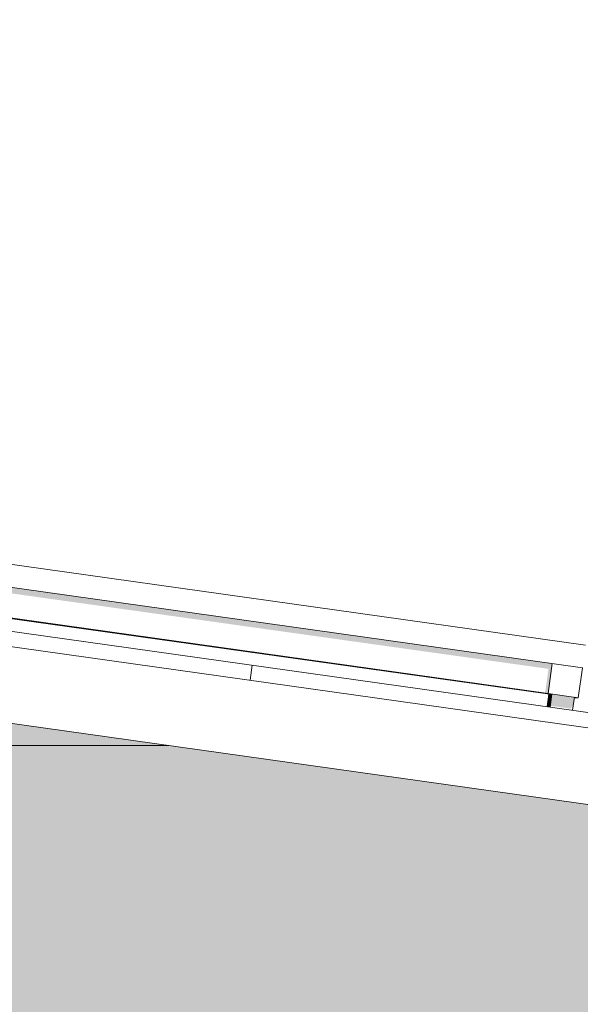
# Model space of a CAD drawing. Header units: metres. Extents: x -52 to 321, y -8 to 26.
# Tile 220 of 256: x 310.124 to 310.861, y 5.992 to 7.287. Entities that reach past the tile are written whole.
import ezdxf

# ---------------------------------------------------------------- set-up
doc = ezdxf.new("R2010")
doc.units = ezdxf.units.M
doc.header["$MEASUREMENT"] = 0
for name, color, linetype in [('30 Dachaufbau', 7, 'Continuous'), ('50 Sanitäreinrichtung', 7, 'Continuous'), ('70 PV-Anlage', 7, 'Continuous'), ('94 Genehmigungsplanung Bemaßung', 7, 'Continuous')]:
    doc.layers.add(name, color=color, linetype=linetype)
doc.styles.add('ERSTELLTER_STIL_2', font='arial.ttf')
doc.dimstyles.new('ERSTELLTER_STIL__1', dxfattribs={"dimtxt": 0.25, "dimasz": 0.19, "dimexe": 0.18, "dimexo": 0.1, "dimgap": 0, "dimtad": 1, "dimtih": 1, "dimtoh": 1, "dimzin": 0, "dimdsep": 46, "dimtxsty": 'ERSTELLTER_STIL_2', "dimblk": 'ARROWHEAD_6', "dimblk1": 'ARROWHEAD_6', "dimblk2": 'ARROWHEAD_6', "dimcen": 0.09, "dimclrd": 7, "dimclre": 7, "dimclrt": 7, "dimazin": 0, "dimtfac": 1, "dimtdec": 4, "dimtmove": 0, "dimatfit": 3, "dimfxl": 1, "dimtolj": 1, "dimtzin": 0, "dimarcsym": 0})

# ---------------------------------------------------------------- blocks, each defined once
blk = doc.blocks.new('*X32', base_point=(33626.1154, -0.0027))
at = {"layer": '30 Dachaufbau', "color": 7, "linetype": 'Continuous', "lineweight": 13}
blk.add_line((310.4273, 6.4182), (310.4301, 6.438), dxfattribs=at)
blk.add_line((310.4273, 6.4182), (310.4301, 6.438), dxfattribs=at)
blk = doc.blocks.new('*D55', base_point=(33626.1154, -0.0027))
at = {"layer": '94 Genehmigungsplanung Bemaßung', "color": 7, "linetype": 'Continuous', "lineweight": 13}
for p, q in [((297.0161, 9.1905), (297.0161, 9.5655)), ((312.8361, 9.1905), (312.8361, 9.5655)), ((297.1161, 9.478), (296.9161, 9.278)), ((312.7361, 9.278), (312.9361, 9.478)), ((296.8661, 9.378), (297.0161, 9.378)), ((297.0161, 9.378), (312.8361, 9.378)), ((312.8361, 9.378), (312.9861, 9.378))]:
    blk.add_line(p, q, dxfattribs=at)
at = {"layer": '94 Genehmigungsplanung Bemaßung', "color": 7, "lineweight": 13, "insert": (304.4971, 9.428), "char_height": 0.25, "attachment_point": 7, "style": 'ERSTELLTER_STIL_2'}
blk.add_mtext('\\A1;{\\pql;\\fArial|b0|i0|c0|p0;\\W1.000000;15,82}', dxfattribs=at)
blk = doc.blocks.new('ARROWHEAD_6')
at = {"color": 0, "linetype": 'Continuous', "lineweight": 0}
for p, q in [((-0.5, -0.5), (0.5, 0.5)), ((0, 0), (-1, 0))]:
    blk.add_line(p, q, dxfattribs=at)

msp = doc.modelspace()

# ---------------------------------------------------------------- hatches: boundary and pattern name
at = {"layer": '50 Sanitäreinrichtung', "linetype": 'Continuous', "lineweight": 0, "true_color": 0x000000}
for points in [[(310.1071, 6.3623), (309.2161, 6.3623), (309.2161, 6.3323), (310.3206, 6.3323)], [(309.1911, 6.3323), (309.1911, 5.8225), (311.1611, 5.5456), (311.1611, 6.2141), (310.3206, 6.3323)]]:
    msp.add_hatch(color=18, dxfattribs=at).paths.add_polyline_path(points)
at = {"layer": '70 PV-Anlage', "linetype": 'Continuous', "lineweight": 0, "true_color": 0x000000}
for points in [[(309.2787, 6.6497), (310.8196, 6.4332), (310.8151, 6.4012), (310.819, 6.4006), (310.8246, 6.4403), (309.2798, 6.6574)], [(309.2705, 6.6178), (309.2704, 6.6178), (310.8152, 6.4006), (310.8152, 6.4007)], [(309.2706, 6.6178), (309.2705, 6.6178), (310.8154, 6.4006), (310.8154, 6.4007)], [(309.2707, 6.6178), (309.2706, 6.6178), (310.8155, 6.4006), (310.8155, 6.4007)], [(309.2709, 6.6178), (309.2708, 6.6178), (310.8156, 6.4006), (310.8156, 6.4007)], [(309.271, 6.6178), (309.2709, 6.6178), (310.8157, 6.4006), (310.8157, 6.4007)], [(309.2711, 6.6178), (309.271, 6.6178), (310.8158, 6.4006), (310.8158, 6.4007)], [(309.2712, 6.6178), (309.2711, 6.6178), (310.8159, 6.4006), (310.8159, 6.4007)], [(309.2713, 6.6178), (309.2712, 6.6178), (310.816, 6.4006), (310.816, 6.4007)], [(309.2714, 6.6178), (309.2713, 6.6178), (310.8161, 6.4006), (310.8161, 6.4007)], [(309.2715, 6.6178), (309.2714, 6.6178), (310.8162, 6.4006), (310.8162, 6.4007)], [(309.2716, 6.6178), (309.2715, 6.6178), (310.8163, 6.4006), (310.8163, 6.4007)], [(309.2717, 6.6178), (309.2716, 6.6178), (310.8164, 6.4006), (310.8164, 6.4007)], [(309.2718, 6.6178), (309.2717, 6.6178), (310.8165, 6.4006), (310.8165, 6.4007)], [(309.2719, 6.6178), (309.2718, 6.6178), (310.8167, 6.4006), (310.8167, 6.4007)], [(309.272, 6.6178), (309.2719, 6.6178), (310.8168, 6.4006), (310.8168, 6.4007)], [(309.2722, 6.6178), (309.272, 6.6178), (310.8169, 6.4006), (310.8169, 6.4007)], [(309.2723, 6.6178), (309.2722, 6.6178), (310.817, 6.4006), (310.817, 6.4007)], [(309.2724, 6.6178), (309.2723, 6.6178), (310.8171, 6.4006), (310.8171, 6.4007)], [(309.2725, 6.6178), (309.2724, 6.6178), (310.8172, 6.4006), (310.8172, 6.4007)], [(309.2726, 6.6178), (309.2725, 6.6178), (310.8173, 6.4006), (310.8173, 6.4007)], [(309.2727, 6.6178), (309.2726, 6.6178), (310.8174, 6.4006), (310.8174, 6.4007)], [(309.2728, 6.6178), (309.2727, 6.6178), (310.8175, 6.4006), (310.8175, 6.4007)], [(309.2729, 6.6178), (309.2728, 6.6178), (310.8176, 6.4006), (310.8176, 6.4007)], [(309.273, 6.6178), (309.2729, 6.6178), (310.8177, 6.4006), (310.8177, 6.4007)], [(309.2731, 6.6178), (309.273, 6.6178), (310.8178, 6.4006), (310.8178, 6.4007)], [(309.2732, 6.6178), (309.2731, 6.6178), (310.8179, 6.4006), (310.8179, 6.4007)], [(309.2733, 6.6178), (309.2732, 6.6178), (310.8181, 6.4006), (310.8181, 6.4007)], [(309.2734, 6.6178), (309.2733, 6.6178), (310.8182, 6.4006), (310.8182, 6.4007)], [(309.2736, 6.6178), (309.2735, 6.6178), (310.8183, 6.4006), (310.8183, 6.4007)], [(309.2737, 6.6178), (309.2736, 6.6178), (310.8184, 6.4006), (310.8184, 6.4007)], [(309.2738, 6.6178), (309.2737, 6.6178), (310.8185, 6.4006), (310.8185, 6.4007)], [(309.2739, 6.6178), (309.2738, 6.6178), (310.8186, 6.4006), (310.8186, 6.4007)], [(309.274, 6.6178), (309.2739, 6.6178), (310.8187, 6.4006), (310.8187, 6.4007)], [(309.274, 6.6178), (310.8188, 6.4006), (310.8188, 6.4007), (309.4876, 6.5878), (309.2741, 6.6178)], [(309.2742, 6.6178), (309.2741, 6.6178), (310.8189, 6.4006), (310.8189, 6.4007)], [(310.8152, 6.4006), (310.8154, 6.4006), (310.8152, 6.4007)], [(310.8152, 6.4006), (310.8203, 6.3999), (310.8203, 6.3999), (310.8154, 6.4006)], [(310.8154, 6.4006), (310.8155, 6.4006), (310.8154, 6.4007)], [(310.8154, 6.4006), (310.8204, 6.3999), (310.8204, 6.3999), (310.8155, 6.4006)], [(310.8155, 6.4006), (310.8156, 6.4006), (310.8155, 6.4007)], [(310.8155, 6.4006), (310.8205, 6.3999), (310.8205, 6.3999), (310.8156, 6.4006)], [(310.8156, 6.4006), (310.8157, 6.4006), (310.8156, 6.4007)], [(310.8156, 6.4006), (310.8206, 6.3999), (310.8206, 6.3999), (310.8157, 6.4006)], [(310.8157, 6.4006), (310.8158, 6.4006), (310.8157, 6.4007)], [(310.8157, 6.4006), (310.8207, 6.3999), (310.8207, 6.3999), (310.8158, 6.4006)], [(310.8158, 6.4006), (310.8159, 6.4006), (310.8158, 6.4007)], [(310.8158, 6.4006), (310.8208, 6.3999), (310.8208, 6.3999), (310.8159, 6.4006)], [(310.8159, 6.4006), (310.816, 6.4006), (310.8159, 6.4007)], [(310.8159, 6.4006), (310.8209, 6.3999), (310.8209, 6.3999), (310.816, 6.4006)], [(310.816, 6.4006), (310.8161, 6.4006), (310.816, 6.4007)], [(310.816, 6.4006), (310.8211, 6.3999), (310.8211, 6.3999), (310.8161, 6.4006)], [(310.8161, 6.4006), (310.8162, 6.4006), (310.8161, 6.4007)], [(310.8161, 6.4006), (310.8212, 6.3999), (310.8212, 6.3999), (310.8162, 6.4006)], [(310.8162, 6.4006), (310.8163, 6.4006), (310.8162, 6.4007)], [(310.8162, 6.4006), (310.8213, 6.3999), (310.8213, 6.3999), (310.8163, 6.4006)], [(310.8163, 6.4006), (310.8164, 6.4006), (310.8163, 6.4007)], [(310.8163, 6.4006), (310.8214, 6.3999), (310.8214, 6.3999), (310.8164, 6.4006)], [(310.8164, 6.4006), (310.8165, 6.4006), (310.8164, 6.4007)], [(310.8164, 6.4006), (310.8215, 6.3999), (310.8215, 6.3999), (310.8165, 6.4006)], [(310.8165, 6.4006), (310.8166, 6.4006), (310.8165, 6.4007)], [(310.8165, 6.4006), (310.8216, 6.3999), (310.8216, 6.3999), (310.8166, 6.4006)], [(310.8166, 6.4006), (310.8217, 6.3999), (310.8217, 6.3999), (310.8168, 6.4006)], [(310.8167, 6.4006), (310.8168, 6.4006), (310.8167, 6.4007)], [(310.8168, 6.4006), (310.8169, 6.4006), (310.8168, 6.4007)], [(310.8168, 6.4006), (310.8218, 6.3999), (310.8218, 6.3999), (310.8169, 6.4006)], [(310.8169, 6.4006), (310.817, 6.4006), (310.8169, 6.4007)], [(310.8169, 6.4006), (310.8219, 6.3999), (310.8219, 6.3999), (310.817, 6.4006)], [(310.817, 6.4006), (310.8171, 6.4006), (310.817, 6.4007)], [(310.817, 6.4006), (310.822, 6.3999), (310.822, 6.3999), (310.8171, 6.4006)], [(310.8171, 6.4007), (310.8171, 6.4006), (310.8172, 6.4006), (310.8171, 6.4007)], [(310.8172, 6.4006), (310.8171, 6.4006), (310.8221, 6.3999), (310.8221, 6.3999)], [(310.8172, 6.4006), (310.8173, 6.4006), (310.8172, 6.4007)], [(310.8172, 6.4006), (310.8222, 6.3999), (310.8222, 6.3999), (310.8173, 6.4006)], [(310.8173, 6.4006), (310.8174, 6.4006), (310.8173, 6.4007)], [(310.8173, 6.4006), (310.8223, 6.3999), (310.8223, 6.3999), (310.8174, 6.4006)], [(310.8174, 6.4006), (310.8175, 6.4006), (310.8174, 6.4007)], [(310.8174, 6.4006), (310.8225, 6.3999), (310.8225, 6.3999), (310.8175, 6.4006)], [(310.8175, 6.4006), (310.8176, 6.4006), (310.8175, 6.4007)], [(310.8175, 6.4006), (310.8226, 6.3999), (310.8226, 6.3999), (310.8176, 6.4006)], [(310.8176, 6.4006), (310.8177, 6.4006), (310.8176, 6.4007)], [(310.8176, 6.4006), (310.8227, 6.3999), (310.8227, 6.3999), (310.8177, 6.4006)], [(310.8177, 6.4006), (310.8178, 6.4006), (310.8177, 6.4007)], [(310.8177, 6.4006), (310.8228, 6.3999), (310.8228, 6.3999), (310.8178, 6.4006)], [(310.8178, 6.4006), (310.8179, 6.4006), (310.8178, 6.4007)], [(310.8178, 6.4006), (310.8229, 6.3999), (310.8229, 6.3999), (310.8179, 6.4006)], [(310.8179, 6.4006), (310.818, 6.4006), (310.8179, 6.4007)], [(310.8179, 6.4006), (310.823, 6.3999), (310.823, 6.3999), (310.818, 6.4006)], [(310.8179, 6.3835), (310.818, 6.3835), (310.8203, 6.3999), (310.8202, 6.3999)], [(310.818, 6.4006), (310.8231, 6.3999), (310.8231, 6.3999), (310.8181, 6.4006)], [(310.818, 6.3835), (310.8181, 6.3835), (310.8204, 6.3999), (310.8203, 6.3999)], [(310.8181, 6.4006), (310.8181, 6.4006), (310.8181, 6.4007)], [(310.8181, 6.3835), (310.8182, 6.3835), (310.8205, 6.3999), (310.8204, 6.3999)], [(310.8182, 6.4006), (310.8183, 6.4006), (310.8182, 6.4007)], [(310.8182, 6.4006), (310.8232, 6.3999), (310.8232, 6.3999), (310.8183, 6.4006)], [(310.8182, 6.3835), (310.8183, 6.3835), (310.8206, 6.3999), (310.8205, 6.3999)], [(310.8183, 6.4006), (310.8184, 6.4006), (310.8183, 6.4007)], [(310.8183, 6.4006), (310.8233, 6.3999), (310.8233, 6.3999), (310.8184, 6.4006)], [(310.8183, 6.3835), (310.8184, 6.3835), (310.8207, 6.3999), (310.8206, 6.3999)], [(310.8184, 6.4006), (310.8185, 6.4006), (310.8184, 6.4007)], [(310.8184, 6.4006), (310.8234, 6.3999), (310.8234, 6.3999), (310.8185, 6.4006)], [(310.8184, 6.3835), (310.8185, 6.3835), (310.8208, 6.3999), (310.8207, 6.3999)], [(310.8185, 6.4007), (310.8185, 6.4006), (310.8186, 6.4006), (310.8185, 6.4007)], [(310.8186, 6.4006), (310.8185, 6.4006), (310.8235, 6.3999), (310.8235, 6.3999)], [(310.8185, 6.3835), (310.8186, 6.3834), (310.8209, 6.3999), (310.8208, 6.3999)], [(310.8186, 6.4006), (310.8187, 6.4006), (310.8186, 6.4007)], [(310.8186, 6.4006), (310.8236, 6.3999), (310.8236, 6.3999), (310.8187, 6.4006)], [(310.8186, 6.3834), (310.8187, 6.3834), (310.8211, 6.3999), (310.821, 6.3999)], [(310.8187, 6.4007), (310.8187, 6.4006), (310.8188, 6.4006), (310.8187, 6.4007)], [(310.8188, 6.4006), (310.8187, 6.4006), (310.8238, 6.3999), (310.8238, 6.3999)], [(310.8187, 6.3834), (310.8188, 6.3834), (310.8212, 6.3999), (310.8211, 6.3999)], [(310.8188, 6.4007), (310.8188, 6.4006), (310.8189, 6.4006), (310.8189, 6.4006)], [(310.8189, 6.4006), (310.8188, 6.4006), (310.8239, 6.3999), (310.8239, 6.3999)], [(310.8188, 6.3834), (310.8189, 6.3834), (310.8213, 6.3999), (310.8212, 6.3999)], [(310.8189, 6.4007), (310.8189, 6.4006), (310.819, 6.4006)], [(310.819, 6.4006), (310.8189, 6.4006), (310.824, 6.3999), (310.824, 6.3999)], [(310.819, 6.3834), (310.819, 6.3834), (310.8214, 6.3999), (310.8213, 6.3999)], [(310.8191, 6.3834), (310.8192, 6.3834), (310.8215, 6.3999), (310.8214, 6.3999)], [(310.8192, 6.3834), (310.8193, 6.3833), (310.8216, 6.3999), (310.8215, 6.3999)], [(310.8193, 6.3833), (310.8194, 6.3833), (310.8217, 6.3999), (310.8216, 6.3999)], [(310.8194, 6.3833), (310.8195, 6.3833), (310.8218, 6.3999), (310.8217, 6.3999)], [(310.8195, 6.3833), (310.8196, 6.3833), (310.8219, 6.3999), (310.8218, 6.3999)], [(310.8196, 6.3833), (310.8197, 6.3833), (310.822, 6.3999), (310.8219, 6.3999)], [(310.8197, 6.3833), (310.8198, 6.3833), (310.8221, 6.3999), (310.822, 6.3999)], [(310.8198, 6.3833), (310.8199, 6.3833), (310.8222, 6.3999), (310.8221, 6.3999)], [(310.8199, 6.3833), (310.82, 6.3832), (310.8223, 6.3999), (310.8222, 6.3999)], [(310.82, 6.3832), (310.8201, 6.3832), (310.8225, 6.3999), (310.8224, 6.3999)], [(310.8201, 6.3832), (310.8202, 6.3832), (310.8226, 6.3999), (310.8225, 6.3999)], [(310.8202, 6.3832), (310.8203, 6.3832), (310.8227, 6.3999), (310.8226, 6.3999)], [(310.8203, 6.3832), (310.8204, 6.3832), (310.8228, 6.3999), (310.8227, 6.3999)], [(310.8204, 6.3832), (310.8205, 6.3832), (310.8229, 6.3999), (310.8228, 6.3999)], [(310.8205, 6.3832), (310.8206, 6.3832), (310.823, 6.3999), (310.8229, 6.3999)], [(310.8206, 6.3832), (310.8207, 6.3831), (310.8231, 6.3999), (310.823, 6.3999)], [(310.8208, 6.3831), (310.8208, 6.3831), (310.8232, 6.3999), (310.8231, 6.3999)], [(310.8209, 6.3831), (310.821, 6.3831), (310.8233, 6.3999), (310.8232, 6.3999)], [(310.821, 6.3831), (310.8211, 6.3831), (310.8234, 6.3999), (310.8233, 6.3999)], [(310.8211, 6.3831), (310.8212, 6.3831), (310.8235, 6.3999), (310.8234, 6.3999)], [(310.8212, 6.3831), (310.8213, 6.3831), (310.8236, 6.3999), (310.8235, 6.3999)], [(310.8213, 6.3831), (310.8214, 6.383), (310.8238, 6.3999), (310.8237, 6.3999)], [(310.8214, 6.383), (310.8215, 6.383), (310.8239, 6.3999), (310.8238, 6.3999)], [(310.8215, 6.383), (310.8216, 6.383), (310.824, 6.3999), (310.8239, 6.3999)], [(310.8218, 6.3847), (310.8486, 6.3809), (310.8523, 6.3862), (310.8537, 6.3958), (310.824, 6.3999)], [(310.8537, 6.3956), (310.8536, 6.3955), (310.857, 6.3951), (310.8571, 6.3951)], [(310.8536, 6.3955), (310.8536, 6.3955), (310.8569, 6.3951), (310.857, 6.3951)], [(310.8536, 6.3955), (310.8536, 6.3955), (310.8568, 6.3951), (310.8569, 6.3951)], [(310.8536, 6.3955), (310.8567, 6.3951), (310.8568, 6.3951), (310.8536, 6.3955)], [(310.8536, 6.3955), (310.8536, 6.3955), (310.8566, 6.3951), (310.8567, 6.3951)], [(310.8536, 6.3955), (310.8536, 6.3955), (310.8565, 6.3951), (310.8566, 6.3951)], [(310.8536, 6.3955), (310.8536, 6.3955), (310.8564, 6.3951), (310.8565, 6.3951)], [(310.8536, 6.3955), (310.8536, 6.3954), (310.8563, 6.3951), (310.8564, 6.3951)], [(310.8536, 6.3954), (310.8536, 6.3954), (310.8561, 6.3951), (310.8563, 6.3951)], [(310.8536, 6.3954), (310.8536, 6.3954), (310.856, 6.3951), (310.8561, 6.3951)], [(310.8536, 6.3954), (310.8559, 6.3951), (310.856, 6.3951), (310.8536, 6.3954)], [(310.8536, 6.3954), (310.8536, 6.3954), (310.8558, 6.3951), (310.8559, 6.3951)], [(310.8536, 6.3954), (310.8536, 6.3954), (310.8557, 6.3951), (310.8558, 6.3951)], [(310.8536, 6.3954), (310.8536, 6.3954), (310.8556, 6.3951), (310.8557, 6.3951)], [(310.8536, 6.3954), (310.8536, 6.3953), (310.8555, 6.3951), (310.8556, 6.3951)], [(310.8536, 6.3953), (310.8536, 6.3953), (310.8554, 6.3951), (310.8555, 6.3951)], [(310.8536, 6.3953), (310.8536, 6.3953), (310.8553, 6.3951), (310.8554, 6.3951)], [(310.8536, 6.3953), (310.8536, 6.3953), (310.8552, 6.3951), (310.8553, 6.3951)], [(310.8536, 6.3953), (310.8536, 6.3953), (310.8551, 6.3951), (310.8552, 6.3951)], [(310.8536, 6.3953), (310.8536, 6.3953), (310.855, 6.3951), (310.8551, 6.3951)], [(310.8536, 6.3953), (310.8536, 6.3953), (310.8549, 6.3951), (310.855, 6.3951)], [(310.8537, 6.3958), (310.8537, 6.3958), (310.8585, 6.3951), (310.8586, 6.3951)], [(310.8537, 6.3958), (310.8537, 6.3957), (310.8584, 6.3951), (310.8585, 6.3951)], [(310.8537, 6.3957), (310.8537, 6.3957), (310.8583, 6.3951), (310.8584, 6.3951)], [(310.8537, 6.3957), (310.8537, 6.3957), (310.8582, 6.3951), (310.8583, 6.3951)], [(310.8537, 6.3957), (310.8537, 6.3957), (310.8581, 6.3951), (310.8582, 6.3951)], [(310.8537, 6.3957), (310.8537, 6.3957), (310.858, 6.3951), (310.8581, 6.3951)], [(310.8537, 6.3957), (310.8537, 6.3957), (310.8579, 6.3951), (310.858, 6.3951)], [(310.8537, 6.3957), (310.8537, 6.3957), (310.8578, 6.3951), (310.8579, 6.3951)], [(310.8537, 6.3957), (310.8537, 6.3956), (310.8577, 6.3951), (310.8578, 6.3951)], [(310.8537, 6.3956), (310.8537, 6.3956), (310.8576, 6.3951), (310.8577, 6.3951)], [(310.8537, 6.3956), (310.8537, 6.3956), (310.8574, 6.3951), (310.8576, 6.3951)], [(310.8537, 6.3956), (310.8537, 6.3956), (310.8573, 6.3951), (310.8574, 6.3951)], [(310.8537, 6.3956), (310.8537, 6.3956), (310.8572, 6.3951), (310.8573, 6.3951)], [(310.8537, 6.3956), (310.8537, 6.3956), (310.8571, 6.3951), (310.8572, 6.3951)]]:
    msp.add_hatch(color=18, dxfattribs=at).paths.add_polyline_path(points)

# ---------------------------------------------------------------- linework, layer by layer
at = {"layer": '30 Dachaufbau', "color": 7, "linetype": 'Continuous', "lineweight": 13}
for p, q in [((304.9261, 7.2116), (313.4009, 6.0205)), ((313.3982, 6.0007), (304.9261, 7.1914)), ((313.3842, 5.9017), (304.9261, 7.0904))]:
    msp.add_line(p, q, dxfattribs=at)
at = {"layer": '50 Sanitäreinrichtung', "color": 251, "linetype": 'Continuous', "lineweight": 18, "true_color": 0x5f5f5f}
msp.add_line((310.3206, 6.3323), (309.1911, 6.3323), dxfattribs=at)
at = {"layer": '70 PV-Anlage', "color": 7, "linetype": 'Continuous', "lineweight": 13}
for p, q in [((309.1686, 6.7033), (310.8684, 6.4644)), ((309.1644, 6.6736), (310.8642, 6.4347)), ((309.2704, 6.6178), (310.8152, 6.4006)), ((309.2705, 6.6178), (310.8154, 6.4006)), ((309.2706, 6.6178), (310.8155, 6.4006)), ((309.2708, 6.6178), (310.8156, 6.4006)), ((309.2709, 6.6178), (310.8157, 6.4006)), ((309.271, 6.6178), (310.8158, 6.4006)), ((309.2711, 6.6178), (310.8159, 6.4006)), ((309.2712, 6.6178), (310.816, 6.4006)), ((309.2713, 6.6178), (310.8161, 6.4006)), ((309.2714, 6.6178), (310.8162, 6.4006)), ((309.2715, 6.6178), (310.8163, 6.4006)), ((309.2716, 6.6178), (310.8164, 6.4006)), ((309.2717, 6.6178), (310.8165, 6.4006)), ((309.2718, 6.6178), (310.8167, 6.4006)), ((309.2719, 6.6178), (310.8168, 6.4006)), ((309.272, 6.6178), (310.8169, 6.4006)), ((309.2722, 6.6178), (310.817, 6.4006)), ((309.2723, 6.6178), (310.8171, 6.4006)), ((309.2724, 6.6178), (310.8172, 6.4006)), ((309.2725, 6.6178), (310.8173, 6.4006)), ((309.2726, 6.6178), (310.8174, 6.4006)), ((309.2727, 6.6178), (310.8175, 6.4006)), ((309.2728, 6.6178), (310.8176, 6.4006)), ((309.2729, 6.6178), (310.8177, 6.4006)), ((309.273, 6.6178), (310.8178, 6.4006)), ((309.2731, 6.6178), (310.8179, 6.4006)), ((309.2732, 6.6178), (310.8181, 6.4006)), ((309.2733, 6.6178), (310.8182, 6.4006)), ((309.2735, 6.6178), (310.8183, 6.4006)), ((309.2736, 6.6178), (310.8184, 6.4006)), ((309.2737, 6.6178), (310.8185, 6.4006)), ((309.2738, 6.6178), (310.8186, 6.4006)), ((309.2739, 6.6178), (310.8187, 6.4006)), ((309.274, 6.6178), (310.8188, 6.4006)), ((309.2741, 6.6178), (310.8189, 6.4006)), ((309.2742, 6.6178), (310.819, 6.4006)), ((310.819, 6.4006), (310.8246, 6.4403)), ((310.8586, 6.3951), (310.8642, 6.4347)), ((310.8202, 6.3999), (310.8152, 6.4006)), ((310.8152, 6.4006), (310.8154, 6.4006)), ((310.8203, 6.3999), (310.8154, 6.4006)), ((310.8154, 6.4006), (310.8155, 6.4006)), ((310.8204, 6.3999), (310.8155, 6.4006)), ((310.8155, 6.4006), (310.8156, 6.4006)), ((310.8205, 6.3999), (310.8156, 6.4006)), ((310.8156, 6.4006), (310.8157, 6.4006)), ((310.8206, 6.3999), (310.8157, 6.4006)), ((310.8157, 6.4006), (310.8158, 6.4006)), ((310.8207, 6.3999), (310.8158, 6.4006)), ((310.8158, 6.4006), (310.8159, 6.4006)), ((310.8208, 6.3999), (310.8159, 6.4006)), ((310.8159, 6.4006), (310.816, 6.4006)), ((310.821, 6.3999), (310.816, 6.4006)), ((310.816, 6.4006), (310.8161, 6.4006)), ((310.8211, 6.3999), (310.8161, 6.4006)), ((310.8161, 6.4006), (310.8162, 6.4006)), ((310.8212, 6.3999), (310.8162, 6.4006)), ((310.8162, 6.4006), (310.8163, 6.4006)), ((310.8213, 6.3999), (310.8163, 6.4006)), ((310.8163, 6.4006), (310.8164, 6.4006)), ((310.8214, 6.3999), (310.8164, 6.4006)), ((310.8164, 6.4006), (310.8165, 6.4006)), ((310.8215, 6.3999), (310.8165, 6.4006)), ((310.8165, 6.4006), (310.8166, 6.4006)), ((310.8166, 6.4006), (310.8168, 6.4006)), ((310.8216, 6.3999), (310.8167, 6.4006)), ((310.8217, 6.3999), (310.8168, 6.4006)), ((310.8168, 6.4006), (310.8169, 6.4006)), ((310.8218, 6.3999), (310.8169, 6.4006)), ((310.8169, 6.4006), (310.817, 6.4006)), ((310.8219, 6.3999), (310.817, 6.4006)), ((310.817, 6.4006), (310.8171, 6.4006)), ((310.822, 6.3999), (310.8171, 6.4006)), ((310.8171, 6.4006), (310.8172, 6.4006)), ((310.8221, 6.3999), (310.8172, 6.4006)), ((310.8172, 6.4006), (310.8173, 6.4006)), ((310.8222, 6.3999), (310.8173, 6.4006)), ((310.8173, 6.4006), (310.8174, 6.4006)), ((310.8224, 6.3999), (310.8174, 6.4006)), ((310.8174, 6.4006), (310.8175, 6.4006)), ((310.8225, 6.3999), (310.8175, 6.4006)), ((310.8175, 6.4006), (310.8176, 6.4006)), ((310.8226, 6.3999), (310.8176, 6.4006)), ((310.8176, 6.4006), (310.8177, 6.4006)), ((310.8227, 6.3999), (310.8177, 6.4006)), ((310.8177, 6.4006), (310.8178, 6.4006)), ((310.8228, 6.3999), (310.8178, 6.4006)), ((310.8178, 6.4006), (310.8179, 6.4006)), ((310.8229, 6.3999), (310.8179, 6.4006)), ((310.8179, 6.4006), (310.818, 6.4006)), ((310.8179, 6.3835), (310.8202, 6.3999)), ((310.818, 6.3835), (310.8203, 6.3999)), ((310.823, 6.3999), (310.8181, 6.4006)), ((310.818, 6.4006), (310.8182, 6.4006)), ((310.8181, 6.3835), (310.8204, 6.3999)), ((310.8231, 6.3999), (310.8182, 6.4006)), ((310.8182, 6.4006), (310.8183, 6.4006)), ((310.8182, 6.3835), (310.8205, 6.3999)), ((310.8232, 6.3999), (310.8183, 6.4006)), ((310.8183, 6.4006), (310.8184, 6.4006)), ((310.8183, 6.3835), (310.8206, 6.3999)), ((310.8233, 6.3999), (310.8184, 6.4006)), ((310.8184, 6.4006), (310.8185, 6.4006)), ((310.8184, 6.3835), (310.8207, 6.3999)), ((310.8234, 6.3999), (310.8185, 6.4006)), ((310.8185, 6.4006), (310.8186, 6.4006)), ((310.8185, 6.3835), (310.8208, 6.3999)), ((310.8235, 6.3999), (310.8186, 6.4006)), ((310.8186, 6.4006), (310.8187, 6.4006)), ((310.8186, 6.3834), (310.821, 6.3999)), ((310.8237, 6.3999), (310.8187, 6.4006)), ((310.8187, 6.4006), (310.8188, 6.4006)), ((310.8187, 6.3834), (310.8211, 6.3999)), ((310.8238, 6.3999), (310.8188, 6.4006)), ((310.8188, 6.4006), (310.8189, 6.4006)), ((310.8188, 6.3834), (310.8212, 6.3999)), ((310.8239, 6.3999), (310.8189, 6.4006)), ((310.8189, 6.4006), (310.819, 6.4006)), ((310.819, 6.4006), (310.8586, 6.3951)), ((310.819, 6.3834), (310.8213, 6.3999)), ((310.8191, 6.3834), (310.8214, 6.3999)), ((310.8192, 6.3834), (310.8215, 6.3999)), ((310.8193, 6.3833), (310.8216, 6.3999)), ((310.8194, 6.3833), (310.8217, 6.3999)), ((310.8195, 6.3833), (310.8218, 6.3999)), ((310.8196, 6.3833), (310.8219, 6.3999)), ((310.8197, 6.3833), (310.822, 6.3999)), ((310.8198, 6.3833), (310.8221, 6.3999)), ((310.8199, 6.3833), (310.8222, 6.3999)), ((310.82, 6.3832), (310.8224, 6.3999)), ((310.8201, 6.3832), (310.8225, 6.3999)), ((310.8202, 6.3999), (310.8203, 6.3999)), ((310.8202, 6.3832), (310.8226, 6.3999)), ((310.8203, 6.3999), (310.8204, 6.3999)), ((310.8203, 6.3832), (310.8227, 6.3999)), ((310.8204, 6.3999), (310.8205, 6.3999)), ((310.8204, 6.3832), (310.8228, 6.3999)), ((310.8205, 6.3999), (310.8206, 6.3999)), ((310.8205, 6.3832), (310.8229, 6.3999)), ((310.8206, 6.3999), (310.8207, 6.3999)), ((310.8206, 6.3832), (310.823, 6.3999)), ((310.8207, 6.3999), (310.8208, 6.3999)), ((310.8208, 6.3999), (310.8209, 6.3999)), ((310.8208, 6.3831), (310.8231, 6.3999)), ((310.8209, 6.3831), (310.8232, 6.3999)), ((310.821, 6.3999), (310.8211, 6.3999)), ((310.821, 6.3831), (310.8233, 6.3999)), ((310.8211, 6.3999), (310.8212, 6.3999)), ((310.8211, 6.3831), (310.8234, 6.3999)), ((310.8212, 6.3999), (310.8213, 6.3999)), ((310.8212, 6.3831), (310.8235, 6.3999)), ((310.8213, 6.3999), (310.8214, 6.3999)), ((310.8213, 6.3831), (310.8237, 6.3999)), ((310.8214, 6.3999), (310.8215, 6.3999)), ((310.8214, 6.383), (310.8238, 6.3999)), ((310.8215, 6.3999), (310.8216, 6.3999)), ((310.8215, 6.383), (310.8239, 6.3999)), ((310.8216, 6.3999), (310.8217, 6.3999)), ((310.8216, 6.383), (310.824, 6.3999)), ((310.8217, 6.3999), (310.8218, 6.3999)), ((310.8218, 6.3999), (310.8219, 6.3999)), ((310.8219, 6.3999), (310.822, 6.3999)), ((310.822, 6.3999), (310.8221, 6.3999)), ((310.8221, 6.3999), (310.8222, 6.3999)), ((310.8222, 6.3999), (310.8223, 6.3999)), ((310.8224, 6.3999), (310.8225, 6.3999)), ((310.8225, 6.3999), (310.8226, 6.3999)), ((310.8226, 6.3999), (310.8227, 6.3999)), ((310.8227, 6.3999), (310.8228, 6.3999)), ((310.8228, 6.3999), (310.8229, 6.3999)), ((310.8229, 6.3999), (310.823, 6.3999)), ((310.823, 6.3999), (310.8231, 6.3999)), ((310.8231, 6.3999), (310.8232, 6.3999)), ((310.8232, 6.3999), (310.8233, 6.3999)), ((310.8233, 6.3999), (310.8234, 6.3999)), ((310.8234, 6.3999), (310.8235, 6.3999)), ((310.8235, 6.3999), (310.8236, 6.3999)), ((310.8237, 6.3999), (310.8238, 6.3999)), ((310.8238, 6.3999), (310.8239, 6.3999)), ((310.8239, 6.3999), (310.824, 6.3999)), ((310.8537, 6.3958), (310.8513, 6.3788)), ((310.8564, 6.3951), (310.8536, 6.3955)), ((310.8565, 6.3951), (310.8536, 6.3955)), ((310.8566, 6.3951), (310.8536, 6.3955)), ((310.8567, 6.3951), (310.8536, 6.3955)), ((310.8568, 6.3951), (310.8536, 6.3955)), ((310.8569, 6.3951), (310.8536, 6.3955)), ((310.857, 6.3951), (310.8536, 6.3955)), ((310.8556, 6.3951), (310.8536, 6.3954)), ((310.8557, 6.3951), (310.8536, 6.3954)), ((310.8558, 6.3951), (310.8536, 6.3954)), ((310.8559, 6.3951), (310.8536, 6.3954)), ((310.856, 6.3951), (310.8536, 6.3954)), ((310.8561, 6.3951), (310.8536, 6.3954)), ((310.8563, 6.3951), (310.8536, 6.3954)), ((310.8549, 6.3951), (310.8536, 6.3953)), ((310.855, 6.3951), (310.8536, 6.3953)), ((310.8551, 6.3951), (310.8536, 6.3953)), ((310.8552, 6.3951), (310.8536, 6.3953)), ((310.8553, 6.3951), (310.8536, 6.3953)), ((310.8554, 6.3951), (310.8536, 6.3953)), ((310.8555, 6.3951), (310.8536, 6.3953)), ((310.8585, 6.3951), (310.8537, 6.3958)), ((310.8578, 6.3951), (310.8537, 6.3957)), ((310.8579, 6.3951), (310.8537, 6.3957)), ((310.858, 6.3951), (310.8537, 6.3957)), ((310.8581, 6.3951), (310.8537, 6.3957)), ((310.8582, 6.3951), (310.8537, 6.3957)), ((310.8583, 6.3951), (310.8537, 6.3957)), ((310.8584, 6.3951), (310.8537, 6.3957)), ((310.8571, 6.3951), (310.8537, 6.3956)), ((310.8572, 6.3951), (310.8537, 6.3956)), ((310.8573, 6.3951), (310.8537, 6.3956)), ((310.8574, 6.3951), (310.8537, 6.3956)), ((310.8576, 6.3951), (310.8537, 6.3956)), ((310.8577, 6.3951), (310.8537, 6.3956)), ((310.855, 6.3951), (310.8549, 6.3951)), ((310.8551, 6.3951), (310.855, 6.3951)), ((310.8552, 6.3951), (310.8551, 6.3951)), ((310.8553, 6.3951), (310.8552, 6.3951)), ((310.8554, 6.3951), (310.8553, 6.3951)), ((310.8555, 6.3951), (310.8554, 6.3951)), ((310.8556, 6.3951), (310.8555, 6.3951)), ((310.8557, 6.3951), (310.8556, 6.3951)), ((310.8558, 6.3951), (310.8557, 6.3951)), ((310.8559, 6.3951), (310.8558, 6.3951)), ((310.856, 6.3951), (310.8559, 6.3951)), ((310.8561, 6.3951), (310.856, 6.3951)), ((310.8563, 6.3951), (310.8561, 6.3951)), ((310.8564, 6.3951), (310.8563, 6.3951)), ((310.8565, 6.3951), (310.8564, 6.3951)), ((310.8566, 6.3951), (310.8565, 6.3951)), ((310.8567, 6.3951), (310.8566, 6.3951)), ((310.8568, 6.3951), (310.8567, 6.3951)), ((310.8569, 6.3951), (310.8568, 6.3951)), ((310.857, 6.3951), (310.8569, 6.3951)), ((310.8571, 6.3951), (310.857, 6.3951)), ((310.8572, 6.3951), (310.8571, 6.3951)), ((310.8573, 6.3951), (310.8572, 6.3951)), ((310.8574, 6.3951), (310.8573, 6.3951)), ((310.8576, 6.3951), (310.8574, 6.3951)), ((310.8577, 6.3951), (310.8576, 6.3951)), ((310.8578, 6.3951), (310.8577, 6.3951)), ((310.8579, 6.3951), (310.8578, 6.3951)), ((310.858, 6.3951), (310.8579, 6.3951)), ((310.8581, 6.3951), (310.858, 6.3951)), ((310.8582, 6.3951), (310.8581, 6.3951)), ((310.8583, 6.3951), (310.8582, 6.3951)), ((310.8584, 6.3951), (310.8583, 6.3951)), ((310.8585, 6.3951), (310.8584, 6.3951)), ((310.8586, 6.3951), (310.8585, 6.3951))]:
    msp.add_line(p, q, dxfattribs=at)

# ---------------------------------------------------------------- block references
at = {"layer": '30 Dachaufbau', "lineweight": 0}
msp.add_blockref('*X32', (33626.1154, -0.0027), dxfattribs=at)

# ---------------------------------------------------------------- dimensions: what is measured, and where the dimension line sits
at = {"layer": '94 Genehmigungsplanung Bemaßung', "color": 7, "linetype": 'Continuous', "lineweight": 13}
dim = msp.add_linear_dim(base=(312.8361, 9.378), p1=(297.0161, 3.3473), p2=(312.8361, 3.3473), dimstyle='ERSTELLTER_STIL__1', dxfattribs=at)
dim.commit()
dim.dimension.update_dxf_attribs({"geometry": '*D55', "text_midpoint": (304.9158, 9.553), "dimtype": 160})

doc.saveas('drawing.dxf')
